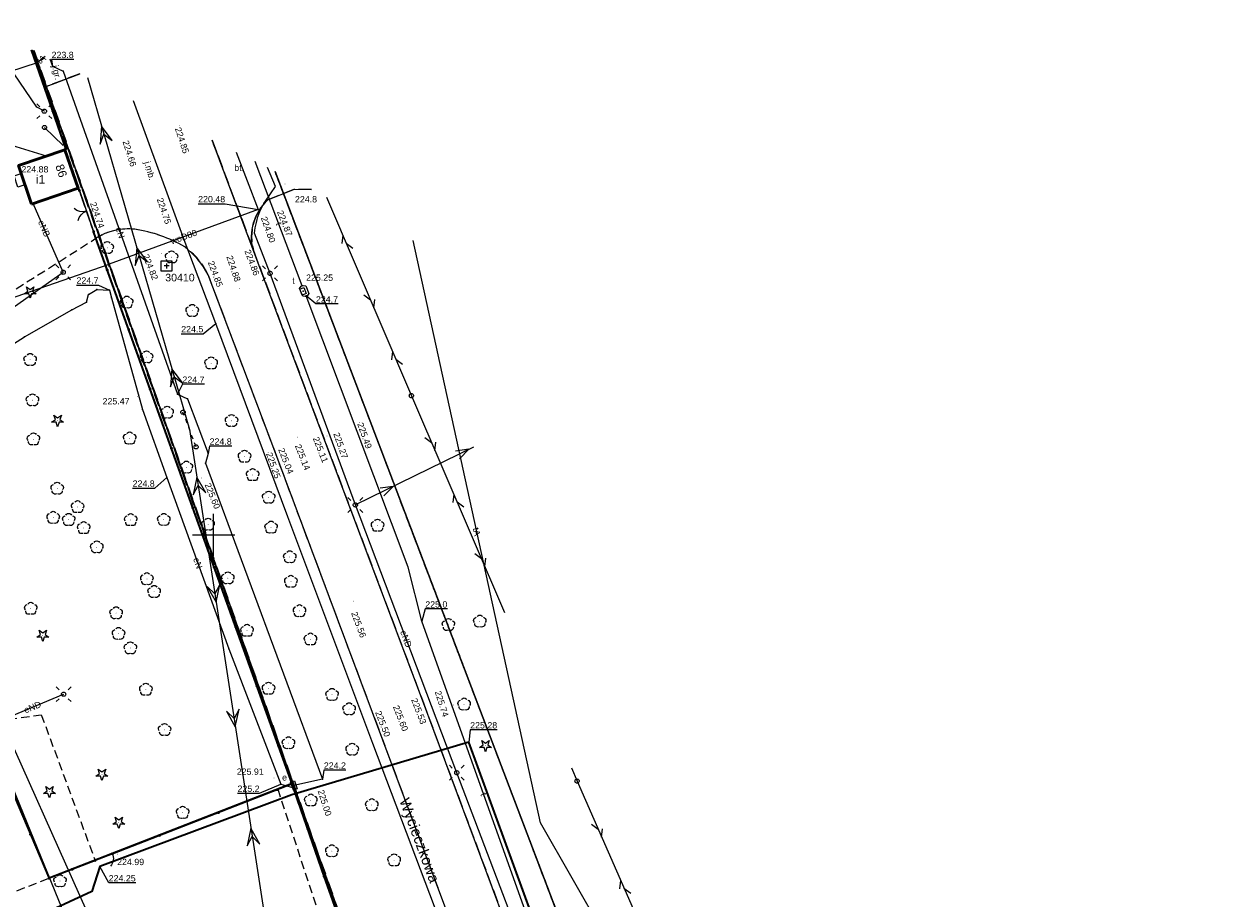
# Model space of a CAD drawing. Extents: x 6602040 to 6602369, y 5745292 to 5745640.
# Tile 16 of 16: x 6602227 to 6602369, y 5745507 to 5745611. Entities that reach past the tile are written whole.
import ezdxf
from ezdxf.enums import TextEntityAlignment as Align

# ---------------------------------------------------------------- set-up
doc = ezdxf.new("R2010")
doc.units = 0
doc.header["$PDSIZE"] = 0.75
for name, pattern in [('PRZER1-1', [2, 1, -1]), ('PRZER2-1', [3, 2, -1]), ('PRZER3-1', [4, 3, -1]), ('PRZER3-2', [5, 3, -2])]:
    doc.linetypes.add(name, pattern=pattern)
doc.layers.get('0').update_dxf_attribs({"linetype": 'CONTINUOUS', "lineweight": 13})
for name, color, linetype, lineweight in [('GELULI_O', 7, 'PRZER3-1', 18), ('GESBZO', 7, 'CONTINUOUS', 50), ('GESBZO_O', 7, 'CONTINUOUS', 50), ('GESDZI', 7, 'CONTINUOUS', 18), ('GESJOB', 7, 'PRZER3-2', 35), ('GESSCH', 7, 'CONTINUOUS', 18), ('GSLKBR', 7, 'CONTINUOUS', 18), ('GSLKFU', 7, 'CONTINUOUS', 18), ('GSLKOG', 7, 'CONTINUOUS', 35), ('GSLKRW', 7, 'CONTINUOUS', 25), ('GSPPS3_O', 7, 'CONTINUOUS', 18), ('GSPSSP', 7, 'CONTINUOUS', 18), ('GSPWPN', 7, 'CONTINUOUS', 13), ('GSPWPN_O', 7, 'CONTINUOUS', 13), ('GSPWPS', 7, 'CONTINUOUS', 13), ('GSPWPS_O', 7, 'CONTINUOUS', 13), ('GSSINN', 7, 'PRZER2-1', 18), ('GSSKOA', 7, 'PRZER3-1', 18), ('GSSKOA_O', 7, 'PRZER3-1', 18), ('GSSOTW', 7, 'PRZER3-1', 18), ('GSSOTW_O', 7, 'PRZER3-1', 18), ('GULLOB', 7, 'CONTINUOUS', 35), ('GULSPR', 7, 'CONTINUOUS', 18), ('GUPELA', 7, 'CONTINUOUS', 18), ('GUPISN', 7, 'PRZER1-1', 18), ('GUPIWZ', 7, 'CONTINUOUS', 18), ('GUPIWZ_O', 7, 'CONTINUOUS', 18), ('GUPPRZ', 7, 'CONTINUOUS', 18), ('GUPPRZ_O', 7, 'CONTINUOUS', 18), ('GUSIKP', 7, 'CONTINUOUS', 18)]:
    doc.layers.add(name, color=color, linetype=linetype, lineweight=lineweight)
for name, color, linetype, lineweight, true_color in [('GESKKL', 82, 'PRZER3-1', 18, 0x24bc24), ('GESUZY', 96, 'PRZER1-1', 18, 0x008000), ('GSPRDI', 96, 'CONTINUOUS', 18, 0x008000), ('GSPRDL', 96, 'CONTINUOUS', 18, 0x008000), ('GULEPR', 1, 'CONTINUOUS', 18, 0xff0000), ('GULEPR_O', 1, 'CONTINUOUS', 18, 0xff0000), ('GULGPR', 52, 'CONTINUOUS', 18, 0xbfbf00), ('GULTPR', 30, 'CONTINUOUS', 18, 0xff9100), ('GULTPR_O', 30, 'CONTINUOUS', 18, 0xff9100), ('GULWPR', 5, 'CONTINUOUS', 18, 0x0000ff), ('GULWPR_O', 5, 'CONTINUOUS', 18, 0x0000ff), ('GUPESE', 1, 'CONTINUOUS', 18, 0xff0000), ('GUPESE_O', 1, 'CONTINUOUS', 18, 0xff0000), ('GUPEUT', 1, 'CONTINUOUS', 18, 0xff0000)]:
    doc.layers.add(name, color=color, linetype=linetype, lineweight=lineweight, true_color=true_color)
doc.styles.add('GEO-INFO', font='arial.ttf')

# ---------------------------------------------------------------- blocks, each defined once
blk = doc.blocks.new('SUTP1')
at = {"color": 0}
for points in [[(-0.135, 0), (-1.865, -1)], [(1.865, 0), (0.135, 1)]]:
    blk.add_lwpolyline(points, dxfattribs=at)
blk = doc.blocks.new('SUEP3')
at = {"color": 0}
blk.add_lwpolyline([(0, 0), (-2, -1.5), (2, 0), (-2, 1.5)], close=True, dxfattribs=at)
blk = doc.blocks.new('SUEO')
blk.add_hatch(color=0).paths.add_polyline_path([(-0.002174, 0.089974), (0.023762, 0.086807), (0.042561, 0.0793), (0.060131, 0.066965), (0.076266, 0.047786), (0.086234, 0.025762), (0.089972, 0.002226), (0.088646, -0.015553), (0.081114, -0.038994), (0.066834, -0.060276), (0.049699, -0.075033), (0.027576, -0.085671), (0.004027, -0.08991), (-0.019639, -0.087831), (-0.040932, -0.080154), (-0.059082, -0.067892), (-0.073734, -0.051607), (-0.08374, -0.032979), (-0.089221, -0.011817), (-0.089063, 0.012951), (-0.082571, 0.035806), (-0.069528, 0.057148), (-0.048957, 0.075519), (-0.026898, 0.085887)])
at = {"color": 0}
for points in [[(-1.767767, 1.767767), (-1.06066, 1.06066)], [(1.767767, 1.767767), (1.06066, 1.06066)], [(-1.767767, -1.767767), (-1.06066, -1.06066)], [(1.767767, -1.767767), (1.06066, -1.06066)]]:
    blk.add_lwpolyline(points, dxfattribs=at)
blk = doc.blocks.new('OKRAG_PELNY')
at = {"color": 0}
blk.add_lwpolyline([(0, 0.5), (0.12941, 0.482963), (0.25, 0.433013), (0.353553, 0.353553), (0.433013, 0.25), (0.482963, 0.12941), (0.5, 0), (0.482963, -0.12941), (0.433013, -0.25), (0.353553, -0.353553), (0.25, -0.433013), (0.12941, -0.482963), (0, -0.5), (-0.12941, -0.482963), (-0.25, -0.433013), (-0.353553, -0.353553), (-0.433013, -0.25), (-0.482963, -0.12941), (-0.5, 0), (-0.482963, 0.12941), (-0.433013, 0.25), (-0.353553, 0.353553), (-0.25, 0.433013), (-0.12941, 0.482963)], close=True, dxfattribs=at)
blk = doc.blocks.new('GSPSSP')
at = {"color": 0}
blk.add_lwpolyline([(1.25, 1.25), (1.25, -1.25), (-1.25, -1.25), (-1.25, 1.25)], close=True, dxfattribs=at)
for points in [[(0.6, 0), (-0.6, 0)], [(0, 0.6), (0, -0.6)]]:
    blk.add_lwpolyline(points, dxfattribs=at)
blk = doc.blocks.new('SPDLP')
blk.add_hatch(color=0).paths.add_polyline_path([(0, -0.09), (0.027812, -0.085595), (0.052901, -0.072812), (0.072812, -0.052901), (0.085595, -0.027812), (0.09, 0), (0.085595, 0.027812), (0.072812, 0.052901), (0.052901, 0.072812), (0.027812, 0.085595), (0, 0.09), (-0.027812, 0.085595), (-0.052901, 0.072812), (-0.072812, 0.052901), (-0.085595, 0.027812), (-0.09, 0), (-0.085595, -0.027812), (-0.072812, -0.052901), (-0.052901, -0.072812), (-0.027812, -0.085595)])
at = {"color": 0}
for points in [[(-1.271938, -0.268652), (-1.40916, -0.048001), (-1.462858, 0.20623), (-1.426585, 0.463525), (-1.304695, 0.693003), (-1.11182, 0.867117), (-0.871109, 0.964971)], [(-0.648554, 1.126667), (-0.481106, 1.325358), (-0.255912, 1.454989), (0, 1.5), (0.255912, 1.454989), (0.481106, 1.325358), (0.648554, 1.126667)], [(0.871109, 0.964971), (1.11182, 0.867117), (1.304695, 0.693003), (1.426585, 0.463525), (1.462858, 0.20623), (1.40916, -0.048001), (1.271938, -0.268652)], [(-0.137547, -1.292703), (-0.389802, -1.355024), (-0.648184, -1.327532), (-0.881678, -1.213525), (-1.062258, -1.026689), (-1.168249, -0.78945), (-1.186929, -0.530282)], [(1.186929, -0.530282), (1.168249, -0.78945), (1.062258, -1.026689), (0.881678, -1.213525), (0.648184, -1.327532), (0.389802, -1.355024), (0.137547, -1.292703)]]:
    blk.add_lwpolyline(points, dxfattribs=at)
blk = doc.blocks.new('POINT')
at = {"color": 0}
blk.add_point((0, 0), dxfattribs=at)
blk = doc.blocks.new('KOLO')
blk.add_hatch(color=0).paths.add_polyline_path([(-0.5, 0), (-0.482963, -0.12941), (-0.433013, -0.25), (-0.353553, -0.353553), (-0.25, -0.433013), (-0.12941, -0.482963), (0, -0.5), (0.12941, -0.482963), (0.25, -0.433013), (0.353553, -0.353553), (0.433013, -0.25), (0.482963, -0.12941), (0.5, 0), (0.482963, 0.12941), (0.433013, 0.25), (0.353553, 0.353553), (0.25, 0.433013), (0.12941, 0.482963), (0, 0.5), (-0.12941, 0.482963), (-0.25, 0.433013), (-0.353553, 0.353553), (-0.433013, 0.25), (-0.482963, 0.12941)])
blk = doc.blocks.new('SPDIP')
blk.add_hatch(color=0).paths.add_polyline_path([(0, -0.09), (0.027812, -0.085595), (0.052901, -0.072812), (0.072812, -0.052901), (0.085595, -0.027812), (0.09, 0), (0.085595, 0.027812), (0.072812, 0.052901), (0.052901, 0.072812), (0.027812, 0.085595), (0, 0.09), (-0.027812, 0.085595), (-0.052901, 0.072812), (-0.072812, 0.052901), (-0.085595, 0.027812), (-0.09, 0), (-0.085595, -0.027812), (-0.072812, -0.052901), (-0.052901, -0.072812), (-0.027812, -0.085595)])
at = {"color": 0}
blk.add_lwpolyline([(0.544942, 0.177062), (1.426676, -0.463555), (0.336792, -0.463555), (0, -1.500096), (-0.336792, -0.463555), (-1.426676, -0.463555), (-0.544942, 0.177062), (-0.881734, 1.213603), (0, 0.572986), (0.881734, 1.213603)], close=True, dxfattribs=at)
blk = doc.blocks.new('SZAFA1')
at = {"color": 0}
blk.add_lwpolyline([(-1, -0.5), (-1, 0.5), (1, 0.5), (1, -0.5)], close=True, dxfattribs=at)
blk = doc.blocks.new('SLBRA')
at = {"color": 0}
for points in [[(1.732051, 1), (1.414214, 0.585786), (1, 0.267949), (0.517638, 0.068148), (0, 0)], [(0, 0), (0.517638, -0.068148), (1, -0.267949), (1.414214, -0.585786), (1.732051, -1)]]:
    blk.add_lwpolyline(points, dxfattribs=at)
blk = doc.blocks.new('SUEP1')
at = {"color": 0}
blk.add_lwpolyline([(-1.5, -1), (1.5, 0), (-1.5, 1)], dxfattribs=at)
blk = doc.blocks.new('PROSTOKAT1_5-1_PELNY')
at = {"color": 0}
blk.add_lwpolyline([(0.75, -0.5), (-0.75, -0.5), (-0.75, 0.5), (0.75, 0.5)], close=True, dxfattribs=at)
blk = doc.blocks.new('KTOK04')
at = {"color": 0}
blk.add_lwpolyline([(0, 0), (-0.01711, -0.261052), (-0.068148, -0.517638), (-0.152241, -0.765367), (-0.267949, -1), (-0.413293, -1.217523), (-0.585786, -1.414214), (-0.782477, -1.586707), (-1, -1.732051)], dxfattribs=at)

msp = doc.modelspace()

# ---------------------------------------------------------------- linework, layer by layer
at = {"color": 7, "linetype": 'Continuous', "lineweight": 13, "elevation": 100, "flags": 128}
for points in [[(6602250, 5745547.5), (6602250, 5745552.5)], [(6602247.5, 5745550), (6602252.5, 5745550)]]:
    msp.add_lwpolyline(points, dxfattribs=at)
at = {"layer": 'GESBZO', "color": 7, "linetype": 'Continuous', "lineweight": 50, "elevation": 10.18}
msp.add_lwpolyline([(6602228.37, 5745589.25), (6602226.84, 5745593.85), (6602232.32, 5745595.72), (6602233.92, 5745591.15)], close=True, dxfattribs=at)
at = {"layer": 'GESDZI', "color": 7, "linetype": 'Continuous', "lineweight": 18, "elevation": 10.22}
for points in [[(6602228.61, 5745607.49), (6602259.38, 5745520.55), (6602230.42, 5745509.28), (6602216.63, 5745541.79), (6602187.43, 5745532.07), (6602153.62, 5745538.89), (6602143.58, 5745562.15), (6602137.33, 5745578.09), (6602138.61, 5745583.17), (6602128.34, 5745607.94)], [(6602351.74, 5745294.54), (6602349.49, 5745301.22), (6602330, 5745320.95), (6602328.08, 5745326.51), (6602259.38, 5745520.55), (6602228.61, 5745607.49)], [(6602257.29, 5745593.15), (6602323.95, 5745417.99), (6602357.73, 5745329.21), (6602369, 5745297.22)], [(6602333.78, 5745421.03), (6602323.95, 5745417.99), (6602257.29, 5745593.15)]]:
    msp.add_lwpolyline(points, dxfattribs=at)
msp.add_lwpolyline([(6602330, 5745320.95), (6602138.85, 5745450.84), (6602135.32, 5745455.77), (6602095.71, 5745483.03), (6602070.54, 5745548.69), (6602070.33, 5745550.01), (6602135.85, 5745572.24), (6602137.33, 5745578.09), (6602143.58, 5745562.15), (6602153.62, 5745538.89), (6602187.43, 5745532.07), (6602216.63, 5745541.79), (6602230.42, 5745509.28), (6602259.38, 5745520.55), (6602328.08, 5745326.51)], close=True, dxfattribs=at)
at = {"layer": 'GESJOB', "color": 7, "linetype": 'PRZER3-2', "lineweight": 35, "ltscale": 0.5, "elevation": 10.22}
for points in [[(6602339.77, 5745292.59), (6602330, 5745320.95), (6602328.08, 5745326.51), (6602259.38, 5745520.55), (6602228.61, 5745607.49)], [(6602228.61, 5745607.49), (6602259.38, 5745520.55), (6602328.08, 5745326.51), (6602330, 5745320.95), (6602339.77, 5745292.59)]]:
    msp.add_lwpolyline(points, dxfattribs=at)
at = {"layer": 'GESKKL', "color": 82, "linetype": 'PRZER3-1', "lineweight": 18, "ltscale": 0.5, "true_color": 0x24bc24, "elevation": 10.06}
msp.add_lwpolyline([(6602369, 5745297.22), (6602357.73, 5745329.21), (6602323.95, 5745417.99), (6602257.29, 5745593.15)], dxfattribs=at)
at = {"layer": 'GESSCH', "color": 7, "linetype": 'Continuous', "lineweight": 18, "elevation": 10.18}
msp.add_lwpolyline([(6602226.75, 5745591.28), (6602226.3, 5745592.61), (6602227.16, 5745592.9), (6602227.6, 5745591.57)], close=True, dxfattribs=at)
at = {"layer": 'GESUZY', "color": 96, "linetype": 'PRZER1-1', "lineweight": 18, "ltscale": 0.5, "true_color": 0x008000, "elevation": 10.08}
for points in [[(6602228.6, 5745607.49), (6602271.87, 5745485.27), (6602264.04, 5745454.7), (6602235.22, 5745443.1), (6602228.61, 5745448.92), (6602220.24, 5745441.36), (6602184.25, 5745490.47), (6602154.48, 5745506.1), (6602117.48, 5745485.96), (6602103.17, 5745477.9), (6602095.71, 5745483.03), (6602070.54, 5745548.69), (6602070.33, 5745550.01), (6602113.81, 5745564.75), (6602117.71, 5745566.08), (6602135.85, 5745572.24), (6602138.61, 5745583.17), (6602130.87, 5745601.85), (6602128.34, 5745607.94)], [(6602339.77, 5745292.59), (6602330, 5745320.95), (6602328.08, 5745326.51), (6602271.87, 5745485.27), (6602228.6, 5745607.49)], [(6602369, 5745297.22), (6602357.73, 5745329.21), (6602323.95, 5745417.99), (6602257.29, 5745593.15)], [(6602257.29, 5745593.15), (6602323.95, 5745417.99), (6602357.73, 5745329.21), (6602369, 5745297.22)]]:
    msp.add_lwpolyline(points, dxfattribs=at)
at = {"layer": 'GSLKBR', "color": 7, "linetype": 'Continuous', "lineweight": 18, "elevation": 10.18}
msp.add_lwpolyline([(6602234.06, 5745590.89), (6602235.75, 5745586)], dxfattribs=at)
at = {"layer": 'GSLKFU', "color": 7, "linetype": 'Continuous', "lineweight": 18, "elevation": 10.18}
msp.add_lwpolyline([(6602235.92, 5745511.36), (6602237.99, 5745512.16)], dxfattribs=at)
at = {"layer": 'GSLKOG', "color": 7, "linetype": 'Continuous', "lineweight": 35, "elevation": 10.18}
for points in [[(6602232.46, 5745595.86), (6602228.39, 5745607.59)], [(6602234.06, 5745590.89), (6602233.92, 5745591.15)], [(6602259.32, 5745520.44), (6602236.02, 5745585.21), (6602235.75, 5745586)], [(6602160.19, 5745537.5), (6602187.47, 5745532.03), (6602216.7, 5745541.66), (6602230.47, 5745509.24)], [(6602263.12, 5745509.47), (6602259.32, 5745520.44), (6602237.99, 5745512.16)], [(6602235.92, 5745511.36), (6602230.47, 5745509.24)], [(6602268.39, 5745489.05), (6602268.18, 5745489.34), (6602266.14, 5745491.63), (6602268.83, 5745493.64), (6602268.26, 5745495.05), (6602263.12, 5745509.47)]]:
    msp.add_lwpolyline(points, dxfattribs=at)
at = {"layer": 'GSLKRW', "color": 7, "linetype": 'Continuous', "lineweight": 25, "elevation": 10.18}
msp.add_lwpolyline([(6602230.11, 5745603.22), (6602234.11, 5745604.74)], dxfattribs=at)
for points in [[(6602300.24, 5745488.42, -0.248279), (6602297.83, 5745485.02), (6602295.39, 5745484.02, -0.450695), (6602291.42, 5745485.74), (6602274.78, 5745530.38), (6602262.61, 5745562.74), (6602254.69, 5745583.86), (6602249.82, 5745596.88)], [(6602254.69, 5745583.86, -0.27392), (6602256.42, 5745589.76), (6602259.59, 5745591.05), (6602261.6, 5745590.99)], [(6602328.67, 5745369), (6602324.33, 5745380.64), (6602312.47, 5745412.35), (6602285.73, 5745483.76), (6602282.93, 5745491.24), (6602280.14, 5745498.74), (6602268.87, 5745528.91), (6602257.01, 5745560.59), (6602249.36, 5745580.88, 0.103626), (6602246.56, 5745584.2, 0.096314), (6602240.66, 5745586.28, 0.17067), (6602236.02, 5745585.21)]]:
    msp.add_lwpolyline(points, format="xyb", dxfattribs=at)
at = {"layer": 'GSSINN', "color": 7, "linetype": 'PRZER2-1', "lineweight": 18, "ltscale": 0.5, "elevation": 10.3}
msp.add_lwpolyline([(6602218.97, 5745574.41), (6602236.02, 5745585.21), (6602235.75, 5745586), (6602234.06, 5745590.89), (6602233.92, 5745591.15), (6602228.37, 5745589.25), (6602227.6, 5745591.57), (6602226.75, 5745591.28)], dxfattribs=at)
for points in [[(6602224.98, 5745507.09), (6602215.25, 5745526.71), (6602229.54, 5745528.65), (6602235.92, 5745511.36)], [(6602266.83, 5745491.79), (6602257.64, 5745519.82), (6602259.21, 5745520.46), (6602268.84, 5745493.31)]]:
    msp.add_lwpolyline(points, close=True, dxfattribs=at)
at = {"layer": 'GSSKOA', "color": 7, "linetype": 'PRZER3-1', "lineweight": 18, "ltscale": 0.5, "elevation": 10.18}
for points in [[(6602234.11, 5745604.74), (6602230.11, 5745603.22), (6602228.6, 5745607.49)], [(6602249.82, 5745596.88), (6602254.73, 5745583.76)], [(6602355.77, 5745295.16), (6602352.04, 5745306.01), (6602346.79, 5745320.81), (6602328.67, 5745369), (6602324.33, 5745380.64), (6602312.47, 5745412.35), (6602285.73, 5745483.76), (6602282.93, 5745491.24), (6602280.14, 5745498.74), (6602268.87, 5745528.91), (6602257.01, 5745560.59), (6602249.36, 5745580.88)]]:
    msp.add_lwpolyline(points, dxfattribs=at)
for points in [[(6602249.36, 5745580.88, 0.124609), (6602246.56, 5745584.2, 0.096314), (6602240.66, 5745586.28, 0.17067), (6602236.02, 5745585.21), (6602234.06, 5745590.89), (6602233.92, 5745591.15), (6602232.32, 5745595.72), (6602232.46, 5745595.86), (6602230.11, 5745603.22), (6602234.11, 5745604.74)], [(6602254.73, 5745583.76), (6602262.61, 5745562.74), (6602274.78, 5745530.38), (6602291.42, 5745485.74, 0.450695), (6602295.39, 5745484.02), (6602297.83, 5745485.02, 0.248279), (6602300.24, 5745488.42), (6602300.42, 5745497.27), (6602300.58, 5745503.57), (6602301.24, 5745503.3)]]:
    msp.add_lwpolyline(points, format="xyb", dxfattribs=at)
at = {"layer": 'GSSOTW', "color": 7, "linetype": 'PRZER3-1', "lineweight": 18, "ltscale": 0.5, "elevation": 10.18}
msp.add_lwpolyline([(6602261.6, 5745590.99), (6602259.59, 5745591.05), (6602256.42, 5745589.76, 0.280018), (6602254.73, 5745583.76), (6602249.82, 5745596.88)], format="xyb", dxfattribs=at)
at = {"layer": 'GULEPR', "color": 1, "linetype": 'Continuous', "lineweight": 18, "true_color": 0xff0000, "elevation": 10.14}
for points in [[(6602229.9, 5745600.3), (6602229, 5745600.76), (6602222.24, 5745610.67)], [(6602230.54, 5745606.52), (6602230.85, 5745605.64), (6602232.12, 5745605.05), (6602245.7, 5745566.7), (6602246.9, 5745566.15), (6602249.35, 5745559.65), (6602249.05, 5745558.5), (6602262.91, 5745520.99), (6602259.53, 5745520.25)], [(6602235.01, 5745604.29), (6602247.14, 5745562.51), (6602249.15, 5745549.45)], [(6602230.15, 5745594.98), (6602226.04, 5745596.23)], [(6602232.14, 5745581.18), (6602228.59, 5745589.33)], [(6602170.36, 5745563.86), (6602201.04, 5745562.71), (6602205.23, 5745563.76), (6602209.06, 5745565.14), (6602214.78, 5745568.95), (6602232.14, 5745581.18)], [(6602131.9, 5745559.28), (6602138.23, 5745561.81), (6602141.94, 5745563.07), (6602143.31, 5745561.49), (6602144.21, 5745558.52), (6602148, 5745549.56), (6602152.61, 5745538.62), (6602153.06, 5745538.57), (6602162.54, 5745541.6), (6602163.64, 5745542.06), (6602180.41, 5745548.45), (6602194.36, 5745553.74), (6602196.29, 5745554.58), (6602208.15, 5745561.66), (6602218.49, 5745567.83), (6602220.01, 5745568.76), (6602227.53, 5745573.5), (6602233.15, 5745576.73), (6602234.92, 5745577.63), (6602235.16, 5745578.53), (6602236.14, 5745579.14), (6602237.65, 5745579.06)], [(6602237.65, 5745579.06), (6602237.89, 5745578.16), (6602241.57, 5745564.9), (6602244.44, 5745556.81), (6602251.79, 5745536.49), (6602257.97, 5745520.43), (6602259.64, 5745519.94), (6602259.53, 5745520.25)], [(6602280.83, 5745560.43), (6602266.82, 5745553.56)], [(6602249.15, 5745549.45), (6602257.85, 5745492.93), (6602285.85, 5745415.11), (6602312.39, 5745338.31), (6602339, 5745292.34)], [(6602252.71, 5745465.55), (6602224.81, 5745528.01), (6602215.88, 5745548)], [(6602224.81, 5745528.01), (6602232.19, 5745531.09)]]:
    msp.add_lwpolyline(points, dxfattribs=at)
msp.add_lwpolyline([(6602290.52, 5745491.04), (6602278.86, 5745521.77), (6602266.82, 5745553.56), (6602256.7, 5745581.05), (6602254.85, 5745585.81, -0.032637), (6602255.07, 5745587.09, -0.098852), (6602256.14, 5745589.62), (6602257.36, 5745591.36), (6602256.38, 5745593.6)], format="xyb", dxfattribs=at)
at = {"layer": 'GULGPR', "color": 52, "linetype": 'Continuous', "lineweight": 18, "true_color": 0xbfbf00, "elevation": 10.14}
msp.add_lwpolyline([(6602321.4, 5745371.72), (6602319.8, 5745380.56), (6602315.41, 5745386.39), (6602307.56, 5745408.74), (6602293, 5745448.16), (6602295.96, 5745453.55), (6602287.14, 5745476.59), (6602282.16, 5745489.99), (6602281.31, 5745492.41), (6602268.91, 5745525.22), (6602258.79, 5745552.16), (6602250.27, 5745575.1), (6602246.51, 5745585.02), (6602240.47, 5745601.55)], dxfattribs=at)
at = {"layer": 'GULLOB', "color": 7, "linetype": 'Continuous', "lineweight": 35, "elevation": 10.12}
for points in [[(6602295.63, 5745487.16), (6602289.89, 5745499.05), (6602280.29, 5745525.38), (6602259.26, 5745519.14), (6602236.5, 5745510.63), (6602235.54, 5745507.65), (6602200.51, 5745491.47), (6602195.1, 5745493.37), (6602180.17, 5745502.57), (6602166.08, 5745509.96), (6602165.58, 5745509.91), (6602158.69, 5745500.89), (6602157.95, 5745499.88), (6602156.51, 5745498.95), (6602144.01, 5745498.65), (6602122.53, 5745492.34), (6602120.58, 5745488.85), (6602105.86, 5745481.44), (6602096.27, 5745485.15), (6602085.01, 5745514.26), (6602086.95, 5745514.93)], [(6602280.29, 5745525.38), (6602259.26, 5745519.14)]]:
    msp.add_lwpolyline(points, dxfattribs=at)
at = {"layer": 'GULSPR', "color": 7, "linetype": 'Continuous', "lineweight": 18, "elevation": 10.14}
msp.add_lwpolyline([(6602229.9, 5745600.3), (6602229, 5745600.76), (6602222.24, 5745610.67)], dxfattribs=at)
at = {"layer": 'GULTPR', "color": 30, "linetype": 'Continuous', "lineweight": 18, "true_color": 0xff9100, "elevation": 10.14}
for points in [[(6602202.94, 5745589.04), (6602200.65, 5745595.48), (6602200.6, 5745596.47), (6602202.28, 5745597.36), (6602229.09, 5745606.1)], [(6602229.99, 5745606.79), (6602229.09, 5745606.1)], [(6602229.92, 5745598.37), (6602232.14, 5745596.24)], [(6602260.52, 5745579.57), (6602254.93, 5745594.32)], [(6602263.4, 5745590.09), (6602273.47, 5745566.53)], [(6602334.08, 5745388.85), (6602314.83, 5745445.48), (6602311.37, 5745476.4), (6602288.8, 5745515.81), (6602273.67, 5745584.96)], [(6602295.6, 5745487.14), (6602289.4, 5745498.66), (6602274.7, 5745539.77), (6602273.1, 5745546.16), (6602260.98, 5745578.37)], [(6602273.47, 5745566.53), (6602284.53, 5745540.8)], [(6602295.63, 5745487.16), (6602289.89, 5745499.05), (6602280.29, 5745525.38), (6602259.26, 5745519.14), (6602236.5, 5745510.63), (6602235.54, 5745507.65), (6602200.51, 5745491.47), (6602195.1, 5745493.37), (6602180.17, 5745502.57), (6602166.08, 5745509.96), (6602165.58, 5745509.91), (6602158.69, 5745500.89), (6602157.95, 5745499.88), (6602156.51, 5745498.95), (6602144.01, 5745498.65), (6602122.53, 5745492.34), (6602120.58, 5745488.85), (6602105.86, 5745481.44), (6602096.27, 5745485.15), (6602085.01, 5745514.26), (6602086.95, 5745514.93)], [(6602292.46, 5745522.34), (6602293.14, 5745520.78), (6602305.44, 5745492.7)]]:
    msp.add_lwpolyline(points, dxfattribs=at)
at = {"layer": 'GULWPR', "color": 5, "linetype": 'Continuous', "lineweight": 18, "true_color": 0x0000ff, "elevation": 10.14}
for points in [[(6602252.68, 5745595.45), (6602255.29, 5745588.62), (6602237.58, 5745582.13)], [(6602205.35, 5745570.95), (6602237.58, 5745582.13)], [(6602249.05, 5745463.91), (6602205.35, 5745570.95)]]:
    msp.add_lwpolyline(points, dxfattribs=at)
at = {"layer": 'GUPISN', "color": 7, "linetype": 'PRZER1-1', "lineweight": 18, "ltscale": 0.5, "elevation": 10.16}
msp.add_lwpolyline([(6602247.92, 5745560.45), (6602246.36, 5745564.57)], dxfattribs=at)
at = {"layer": 'GUPPRZ_O', "color": 1, "linetype": 'Continuous', "lineweight": 9, "true_color": 0xff0000, "elevation": 10.8, "flags": 128}
for points in [[(6602233.39, 5745606.44), (6602230.76, 5745606.44), (6602230.85, 5745605.64)], [(6602233.72, 5745579.66), (6602236.34, 5745579.66), (6602237.65, 5745579.06)], [(6602248.91, 5745567.88), (6602246.29, 5745567.88), (6602245.7, 5745566.7)], [(6602252.14, 5745560.55), (6602249.52, 5745560.55), (6602249.35, 5745559.65)], [(6602240.38, 5745555.54), (6602243, 5745555.54), (6602244.44, 5745556.81)], [(6602265.7, 5745522.07), (6602263.08, 5745522.07), (6602262.91, 5745520.99)], [(6602252.83, 5745519.33), (6602255.45, 5745519.33), (6602257.97, 5745520.43)]]:
    msp.add_lwpolyline(points, dxfattribs=at)
at = {"layer": 'GUPPRZ_O', "color": 5, "linetype": 'Continuous', "lineweight": 9, "true_color": 0x0000ff, "elevation": 10.8, "flags": 128}
msp.add_lwpolyline([(6602248.16, 5745589.31), (6602251.36, 5745589.31), (6602255.29, 5745588.62)], dxfattribs=at)
at = {"layer": 'GUPPRZ_O', "color": 30, "linetype": 'Continuous', "lineweight": 9, "true_color": 0xff9100, "elevation": 10.8, "flags": 128}
for points in [[(6602264.76, 5745577.42), (6602262.14, 5745577.42), (6602260.98, 5745578.37)], [(6602277.74, 5745541.21), (6602275.12, 5745541.21), (6602274.7, 5745539.77)], [(6602283.65, 5745526.86), (6602280.45, 5745526.86), (6602280.29, 5745525.38)], [(6602240.75, 5745508.7), (6602237.54, 5745508.7), (6602236.5, 5745510.63)]]:
    msp.add_lwpolyline(points, dxfattribs=at)
at = {"layer": 'GUPPRZ_O', "color": 52, "linetype": 'Continuous', "lineweight": 9, "true_color": 0xbfbf00, "elevation": 10.8, "flags": 128}
msp.add_lwpolyline([(6602246.15, 5745573.89), (6602248.77, 5745573.89), (6602250.27, 5745575.1)], dxfattribs=at)
at = {"layer": 'GUSIKP', "color": 30, "linetype": 'Continuous', "lineweight": 18, "true_color": 0xff9100, "elevation": 10.14}
msp.add_lwpolyline([(6602260.2, 5745579.27), (6602260.37, 5745579.51), (6602260.64, 5745579.62), (6602260.93, 5745579.58), (6602261.31, 5745578.67), (6602261.14, 5745578.43), (6602260.86, 5745578.32), (6602260.57, 5745578.36)], close=True, dxfattribs=at)

# ---------------------------------------------------------------- block references
at = {"layer": 'GSLKBR', "color": 7, "lineweight": 18, "xscale": 0.75, "yscale": 0.75, "rotation": 199.0653170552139}
msp.add_blockref('SLBRA', (6602234.9, 5745588.45, 10.18), dxfattribs=at)
at = {"layer": 'GSLKFU', "color": 7, "lineweight": 18, "xscale": 0.75, "yscale": 0.75, "rotation": 21.28885434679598}
msp.add_blockref('KTOK04', (6602237.99, 5745512.16, 10.18), dxfattribs=at)
at = {"layer": 'GSLKOG', "color": 7, "lineweight": 35, "xscale": 0.35, "yscale": 0.35}
for p in [(6602228.46, 5745607.41, 10.18), (6602230.91, 5745600.32, 10.18), (6602232.46, 5745595.86, 10.18), (6602233.92, 5745591.15, 10.18), (6602234.06, 5745590.89, 10.18), (6602235.75, 5745586, 10.18), (6602237.37, 5745581.45, 10.18), (6602239.91, 5745574.39, 10.18), (6602242.45, 5745567.33, 10.18), (6602244.99, 5745560.28, 10.18), (6602247.53, 5745553.22, 10.18), (6602250.07, 5745546.16, 10.18), (6602252.61, 5745539.1, 10.18), (6602255.14, 5745532.05, 10.18), (6602257.68, 5745524.99, 10.18), (6602257.56, 5745519.76, 10.18), (6602259.32, 5745520.44, 10.18), (6602250.57, 5745517.04, 10.18), (6602261.16, 5745515.14, 10.18), (6602228.26, 5745514.45, 10.18), (6602243.58, 5745514.33, 10.18), (6602235.92, 5745511.36, 10.18), (6602237.99, 5745512.16, 10.18), (6602233.2, 5745510.3, 10.18), (6602263.12, 5745509.47, 10.18), (6602263.12, 5745509.47, 10.18), (6602230.47, 5745509.24, 10.18), (6602230.47, 5745509.24, 10.18)]:
    msp.add_blockref('KOLO', p, dxfattribs=at)
at = {"layer": 'GSPRDI', "color": 96, "lineweight": 18, "true_color": 0x008000, "xscale": 0.5, "yscale": 0.5}
for p in [(6602228.22, 5745578.85, 10.12), (6602231.48, 5745563.6, 10.12), (6602229.72, 5745538.08, 10.12), (6602282.27, 5745524.99, 10.12), (6602236.74, 5745521.58, 10.12), (6602230.5, 5745519.53, 10.12), (6602238.73, 5745515.89, 10.12)]:
    msp.add_blockref('SPDIP', p, dxfattribs=at)
at = {"layer": 'GSPRDL', "color": 96, "lineweight": 18, "true_color": 0x008000, "xscale": 0.5, "yscale": 0.5}
for p in [(6602237.37, 5745584.08, 10.12), (6602245.01, 5745582.97, 10.12), (6602239.68, 5745577.61, 10.12), (6602247.46, 5745576.61, 10.12), (6602228.21, 5745570.79, 10.12), (6602242.04, 5745571.1, 10.12), (6602249.7, 5745570.38, 10.12), (6602228.49, 5745566, 10.12), (6602244.48, 5745564.53, 10.12), (6602252.12, 5745563.54, 10.12), (6602228.6, 5745561.36, 10.12), (6602240.03, 5745561.47, 10.12), (6602253.67, 5745559.3, 10.12), (6602246.76, 5745558.02, 10.12), (6602254.63, 5745557.12, 10.12), (6602231.43, 5745555.51, 10.12), (6602256.53, 5745554.44, 10.12), (6602233.85, 5745553.32, 10.12), (6602230.95, 5745552.05, 10.12), (6602232.79, 5745551.8, 10.12), (6602240.15, 5745551.78, 10.12), (6602244.08, 5745551.81, 10.12), (6602234.57, 5745550.83, 10.12), (6602249.34, 5745551.24, 10.12), (6602256.81, 5745550.9, 10.12), (6602269.46, 5745551.11, 10.12), (6602236.12, 5745548.54, 10.12), (6602259.03, 5745547.37, 10.12), (6602242.07, 5745544.77, 10.12), (6602251.68, 5745544.87, 10.12), (6602259.17, 5745544.46, 10.12), (6602242.93, 5745543.25, 10.12), (6602228.28, 5745541.25, 10.12), (6602238.42, 5745540.72, 10.12), (6602260.19, 5745540.97, 10.12), (6602253.96, 5745538.64, 10.12), (6602277.86, 5745539.33, 10.12), (6602281.59, 5745539.74, 10.12), (6602238.71, 5745538.27, 10.12), (6602261.49, 5745537.61, 10.12), (6602240.11, 5745536.56, 10.12), (6602241.95, 5745531.64, 10.12), (6602256.52, 5745531.76, 10.12), (6602264.05, 5745531.03, 10.12), (6602266.08, 5745529.32, 10.12), (6602279.73, 5745529.89, 10.12), (6602244.18, 5745526.86, 10.12), (6602258.88, 5745525.29, 10.12), (6602266.45, 5745524.52, 10.12), (6602261.53, 5745518.5, 10.12), (6602268.77, 5745517.94, 10.12), (6602246.32, 5745517.03, 10.12), (6602264.03, 5745512.47, 10.12), (6602271.42, 5745511.38, 10.12), (6602231.76, 5745508.91, 10.12)]:
    msp.add_blockref('SPDLP', p, dxfattribs=at)
at = {"layer": 'GSPSSP', "color": 7, "lineweight": 18, "xscale": 0.5, "yscale": 0.5}
msp.add_blockref('GSPSSP', (6602244.41, 5745581.93, 10.36), dxfattribs=at)
at = {"layer": 'GSPWPN', "color": 7, "lineweight": 13, "xscale": 0.09, "yscale": 0.09}
msp.add_blockref('KOLO', (6602258.48, 5745591.67, 10.08), dxfattribs=at)
at = {"layer": 'GSPWPS', "color": 7, "lineweight": 13, "xscale": 0.09, "yscale": 0.09}
for p in [(6602245.98, 5745598.63, 10.08), (6602241.9, 5745593.39, 10.08), (6602256.71, 5745590.55, 10.08), (6602244.77, 5745589.87, 10.08), (6602255.37, 5745588.07, 10.08), (6602236.02, 5745585.21, 10.08), (6602243.83, 5745583.42, 10.08), (6602254.69, 5745583.86, 10.08), (6602249.36, 5745580.88, 10.08), (6602253.1, 5745579.28, 10.08), (6602240.96, 5745566.4, 10.08), (6602262.61, 5745562.74, 10.08), (6602267.32, 5745563.32, 10.08), (6602257.01, 5745560.59, 10.08), (6602259.96, 5745561.6, 10.08), (6602263.45, 5745561.74, 10.08), (6602256.47, 5745559.77, 10.08), (6602248.58, 5745556.75, 10.08), (6602266.6, 5745542.15, 10.08), (6602271.91, 5745529.66, 10.08), (6602274.78, 5745530.38, 10.08), (6602278.5, 5745529.82, 10.08), (6602268.87, 5745528.91, 10.08), (6602257.16, 5745521.16, 10.08), (6602261.63, 5745519.97, 10.08), (6602238.57, 5745512.1, 10.08)]:
    msp.add_blockref('KOLO', p, dxfattribs=at)
at = {"layer": 'GULEPR', "color": 1, "lineweight": 18, "true_color": 0xff0000, "xscale": 0.5, "yscale": 0.5}
for name, p, rotation in [('SUEP3', (6602236.96, 5745597.56, 10.15), 106.1919045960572), ('SUEP3', (6602241.14, 5745583.16, 10.15), 106.1919045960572), ('SUEP3', (6602245.33, 5745568.75, 10.15), 106.1919045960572), ('SUEP1', (6602279.62, 5745559.83, 10.15), 26.12799789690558), ('SUEP3', (6602248.16, 5745555.87, 10.15), 98.76122094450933), ('SUEP1', (6602270.64, 5745555.43, 10.15), 26.12799789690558), ('SUEP3', (6602250.14, 5745543.02, 10.15), 278.7449877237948), ('SUEP3', (6602252.42, 5745528.2, 10.15), 278.7449877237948), ('SUEP3', (6602254.58, 5745514.18, 10.15), 98.74498772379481)]:
    msp.add_blockref(name, p, dxfattribs=dict(at, rotation=rotation))
at = {"layer": 'GULTPR', "color": 30, "lineweight": 18, "true_color": 0xff9100, "xscale": 0.5, "yscale": 0.5}
for p, rotation in [((6602265.7, 5745584.71, 10.15), 113.1402360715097), ((6602268.65, 5745577.82, 10.15), 293.1402360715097), ((6602271.6, 5745570.92, 10.15), 113.1402360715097), ((6602275.9, 5745560.88, 10.15), 293.2598957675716), ((6602278.86, 5745553.99, 10.15), 113.2598957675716), ((6602281.83, 5745547.1, 10.15), 293.2598957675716), ((6602295.68, 5745514.98, 10.15), 293.6515490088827), ((6602298.68, 5745508.11, 10.15), 113.6515490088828)]:
    msp.add_blockref('SUTP1', p, dxfattribs=dict(at, rotation=rotation))
at = {"layer": 'GUPELA', "color": 7, "lineweight": 18, "xscale": 0.5, "yscale": 0.5}
for name, p in [('SUEO', (6602229.9, 5745600.3, 10.15)), ('OKRAG_PELNY', (6602229.9, 5745600.3, 10.16)), ('SUEO', (6602232.14, 5745581.18, 10.15)), ('SUEO', (6602256.7, 5745581.05, 10.15)), ('OKRAG_PELNY', (6602232.14, 5745581.18, 10.16)), ('OKRAG_PELNY', (6602256.7, 5745581.05, 10.16)), ('SUEO', (6602266.82, 5745553.56, 10.15)), ('OKRAG_PELNY', (6602266.82, 5745553.56, 10.16)), ('SUEO', (6602232.19, 5745531.09, 10.15)), ('OKRAG_PELNY', (6602232.19, 5745531.09, 10.16)), ('SUEO', (6602278.86, 5745521.77, 10.15)), ('OKRAG_PELNY', (6602278.86, 5745521.77, 10.16))]:
    msp.add_blockref(name, p, dxfattribs=at)
at = {"layer": 'GUPESE', "color": 1, "lineweight": 18, "true_color": 0xff0000, "xscale": 0.5, "yscale": 0.5, "rotation": 109.4130361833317}
msp.add_blockref('SZAFA1', (6602259.53, 5745520.25, 10.16), dxfattribs=at)
at = {"layer": 'GUPEUT', "color": 1, "lineweight": 18, "true_color": 0xff0000, "xscale": 0.4, "yscale": 0.4}
msp.add_blockref('POINT', (6602237.89, 5745578.16, 10.16), dxfattribs=at)
at = {"layer": 'GUPISN', "color": 7, "lineweight": 18, "xscale": 0.5, "yscale": 0.5}
for p in [(6602229.92, 5745598.37, 10.16), (6602273.47, 5745566.53, 10.16), (6602246.36, 5745564.57, 10.16), (6602247.92, 5745560.45, 10.16), (6602293.14, 5745520.78, 10.16)]:
    msp.add_blockref('OKRAG_PELNY', p, dxfattribs=at)
at = {"layer": 'GUPIWZ', "color": 7, "lineweight": 18, "xscale": 0.5, "yscale": 0.5, "rotation": 111.6777629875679}
msp.add_blockref('PROSTOKAT1_5-1_PELNY', (6602260.61, 5745578.92, 10.18), dxfattribs=at)
at = {"layer": 'GUPPRZ', "color": 1, "lineweight": 18, "true_color": 0xff0000}
for p in [(6602230.85, 5745605.64, 10.16), (6602232.12, 5745605.05, 10.16), (6602236.14, 5745579.14, 10.16), (6602237.65, 5745579.06, 10.16), (6602234.92, 5745577.63, 10.16), (6602235.16, 5745578.53, 10.16), (6602237.89, 5745578.16, 10.16), (6602233.15, 5745576.73, 10.16), (6602227.53, 5745573.5, 10.16), (6602245.7, 5745566.7, 10.16), (6602241.57, 5745564.9, 10.16), (6602246.9, 5745566.15, 10.16), (6602249.35, 5745559.65, 10.16), (6602249.05, 5745558.5, 10.16), (6602244.44, 5745556.81, 10.16), (6602251.79, 5745536.49, 10.16), (6602262.91, 5745520.99, 10.16), (6602257.97, 5745520.43, 10.16)]:
    msp.add_blockref('POINT', p, dxfattribs=at)
at = {"layer": 'GUPPRZ', "color": 5, "lineweight": 18, "true_color": 0x0000ff}
msp.add_blockref('POINT', (6602255.29, 5745588.62, 10.16), dxfattribs=at)
at = {"layer": 'GUPPRZ', "color": 30, "lineweight": 18, "true_color": 0xff9100}
for p in [(6602260.61, 5745578.92, 10.16), (6602260.98, 5745578.37, 10.16), (6602274.7, 5745539.77, 10.16), (6602280.29, 5745525.38, 10.16), (6602236.5, 5745510.63, 10.16)]:
    msp.add_blockref('POINT', p, dxfattribs=at)
at = {"layer": 'GUPPRZ', "color": 52, "lineweight": 18, "true_color": 0xbfbf00}
msp.add_blockref('POINT', (6602250.27, 5745575.1, 10.16), dxfattribs=at)

# ---------------------------------------------------------------- texts
at = {"layer": 'GELULI_O', "color": 7, "linetype": 'Continuous', "lineweight": 0, "style": 'GEO-INFO'}
msp.add_text('Wycieczkowa', height=1.25, rotation=290.296, dxfattribs=at).set_placement((6602274.44, 5745513.74, 10.8), align=Align.MIDDLE_CENTER)
at = {"layer": 'GESBZO_O', "color": 7, "linetype": 'Continuous', "lineweight": 0, "style": 'GEO-INFO'}
msp.add_text('86', height=1, rotation=288.3976, dxfattribs=at).set_placement((6602231.44, 5745593.07, 10.8), align=Align.CENTER)
msp.add_text('i1', height=1, dxfattribs=at).set_placement((6602229.45, 5745592.24, 10.8), align=Align.MIDDLE)
at = {"layer": 'GSPPS3_O', "color": 7, "linetype": 'Continuous', "lineweight": 0, "style": 'GEO-INFO'}
msp.add_text('30410', height=0.9, dxfattribs=at).set_placement((6602244.25, 5745580.55, 10.8), align=Align.MIDDLE_LEFT)
at = {"layer": 'GSPWPN_O', "color": 7, "linetype": 'Continuous', "lineweight": 0, "style": 'GEO-INFO'}
msp.add_text('224.8', height=0.75, dxfattribs=at).set_placement((6602259.65, 5745589.47, 10.8))
at = {"layer": 'GSPWPS_O', "color": 7, "linetype": 'Continuous', "lineweight": 0, "style": 'GEO-INFO'}
for s, rotation, p in [('224.85', 288.4599, (6602245.38, 5745598.24, 10.8)), ('224.66', 287.6485, (6602239.17, 5745596.7, 10.8)), ('224.74', 288.9887, (6602235.31, 5745589.36, 10.8)), ('224.75', 288.8263, (6602243.24, 5745589.85, 10.8)), ('224.80', 289.6421, (6602255.59, 5745587.63, 10.8)), ('224.87', 291.6903, (6602257.5, 5745588.34, 10.8)), ('224.82', 291.7992, (6602241.56, 5745583.15, 10.8)), ('224.86', 290.6587, (6602253.64, 5745583.7, 10.8)), ('224.85', 290.6587, (6602249.29, 5745582.35, 10.8)), ('224.88', 288.5657, (6602251.5, 5745583.02, 10.8)), ('225.27', 289.4165, (6602264.19, 5745562, 10.8)), ('225.49', 289.6498, (6602267.03, 5745563.17, 10.8)), ('225.14', 291.4738, (6602259.63, 5745560.58, 10.8)), ('225.11', 291.4738, (6602261.75, 5745561.47, 10.8)), ('225.25', 289.4165, (6602256.21, 5745559.64, 10.8)), ('225.04', 291.4738, (6602257.65, 5745560.13, 10.8)), ('225.60', 292.069, (6602248.91, 5745555.97, 10.8)), ('225.56', 290.3869, (6602266.31, 5745540.72, 10.8)), ('225.74', 287.5406, (6602276.24, 5745531.37, 10.8)), ('225.60', 291.1267, (6602271.27, 5745529.6, 10.8)), ('225.53', 291.1267, (6602273.43, 5745530.44, 10.8)), ('225.50', 291.1267, (6602269.16, 5745528.93, 10.8)), ('225.00', 287.6406, (6602262.34, 5745519.61, 10.8))]:
    msp.add_text(s, height=0.75, rotation=rotation, dxfattribs=at).set_placement(p)
for s, p in [('224.88', (6602227.18, 5745593.03, 10.8)), ('225.47', (6602236.81, 5745565.49, 10.8)), ('225.91', (6602252.74, 5745521.52, 10.8)), ('224.99', (6602238.54, 5745510.8, 10.8))]:
    msp.add_text(s, height=0.75, dxfattribs=at).set_placement(p)
at = {"layer": 'GSSKOA_O', "color": 7, "linetype": 'Continuous', "lineweight": 0, "style": 'GEO-INFO'}
for s, rotation, p in [('j.gr.', 283.1638, (6602231.36, 5745604.9, 10.8)), ('j.mb.', 285.4561, (6602242.42, 5745593.24, 10.8))]:
    msp.add_text(s, height=0.75, rotation=rotation, dxfattribs=at).set_placement(p, align=Align.MIDDLE_CENTER)
at = {"layer": 'GSSOTW_O', "color": 7, "linetype": 'Continuous', "lineweight": 0, "style": 'GEO-INFO'}
msp.add_text('bt.', height=0.75, dxfattribs=at).set_placement((6602253.03, 5745593.6, 10.8), align=Align.MIDDLE)
at = {"layer": 'GULEPR_O', "color": 1, "linetype": 'Continuous', "lineweight": 0, "true_color": 0xff0000, "style": 'GEO-INFO'}
for s, rotation, p in [('eNB', 293.5424, (6602229.87, 5745586.38, 10.8)), ('eN', 289.8857, (6602248.12, 5745546.65, 10.8)), ('eND', 22.6577, (6602228.5, 5745529.55, 10.8))]:
    msp.add_text(s, height=0.75, rotation=rotation, dxfattribs=at).set_placement(p, align=Align.MIDDLE)
for s, rotation, p in [('eN', 289.4994, (6602238.91, 5745585.88, 10.8)), ('eND', 290.7467, (6602272.84, 5745537.66, 10.8))]:
    msp.add_text(s, height=0.75, rotation=rotation, dxfattribs=at).set_placement(p, align=Align.MIDDLE_CENTER)
at = {"layer": 'GULTPR_O', "color": 30, "linetype": 'Continuous', "lineweight": 0, "true_color": 0xff9100, "style": 'GEO-INFO'}
for s, rotation, p in [('tA', 37.626, (6602229.54, 5745606.45, 10.8)), ('t', 290.7545, (6602257.73, 5745586.95, 10.8)), ('tA', 282.3429, (6602281.23, 5745550.38, 10.8)), ('t', 289.6725, (6602282.05, 5745519.21, 10.8))]:
    msp.add_text(s, height=0.75, rotation=rotation, dxfattribs=at).set_placement(p, align=Align.MIDDLE_CENTER)
at = {"layer": 'GULWPR_O', "color": 5, "linetype": 'Continuous', "lineweight": 0, "true_color": 0x0000ff, "style": 'GEO-INFO'}
msp.add_text('woD80', height=0.75, rotation=20.1308, dxfattribs=at).set_placement((6602246.44, 5745585.38, 10.8), align=Align.MIDDLE_CENTER)
at = {"layer": 'GUPESE_O', "color": 1, "linetype": 'Continuous', "lineweight": 0, "true_color": 0xff0000, "style": 'GEO-INFO'}
msp.add_text('e', height=0.75, dxfattribs=at).set_placement((6602258.12, 5745520.84, 10.8))
at = {"layer": 'GUPIWZ_O', "color": 7, "linetype": 'Continuous', "lineweight": 0, "style": 'GEO-INFO'}
msp.add_text('t', height=0.75, dxfattribs=at).set_placement((6602259.61, 5745579.82, 10.8), align=Align.RIGHT)
at = {"layer": 'GUPPRZ_O', "color": 1, "linetype": 'Continuous', "lineweight": 0, "true_color": 0xff0000, "style": 'GEO-INFO'}
for s, p in [('223.8', (6602230.76, 5745606.98)), ('224.7', (6602233.72, 5745580.21)), ('224.7', (6602246.29, 5745568.43)), ('224.8', (6602249.52, 5745561.09)), ('224.8', (6602240.38, 5745556.09)), ('224.2', (6602263.08, 5745522.62)), ('225.2', (6602252.83, 5745519.87))]:
    msp.add_text(s, height=0.75, dxfattribs=at).set_placement(p, align=Align.MIDDLE_LEFT)
at = {"layer": 'GUPPRZ_O', "color": 5, "linetype": 'Continuous', "lineweight": 0, "true_color": 0x0000ff, "style": 'GEO-INFO'}
msp.add_text('220.48', height=0.75, dxfattribs=at).set_placement((6602248.16, 5745589.86), align=Align.MIDDLE_LEFT)
at = {"layer": 'GUPPRZ_O', "color": 30, "linetype": 'Continuous', "lineweight": 0, "true_color": 0xff9100, "style": 'GEO-INFO'}
for s, p in [('225.25', (6602260.97, 5745580.54, 10.8)), ('224.7', (6602262.14, 5745577.96)), ('225.0', (6602275.12, 5745541.75)), ('225.28', (6602280.45, 5745527.4)), ('224.25', (6602237.54, 5745509.24))]:
    msp.add_text(s, height=0.75, dxfattribs=at).set_placement(p, align=Align.MIDDLE_LEFT)
at = {"layer": 'GUPPRZ_O', "color": 52, "linetype": 'Continuous', "lineweight": 0, "true_color": 0xbfbf00, "style": 'GEO-INFO'}
msp.add_text('224.5', height=0.75, dxfattribs=at).set_placement((6602246.15, 5745574.43), align=Align.MIDDLE_LEFT)

doc.saveas('drawing.dxf')
